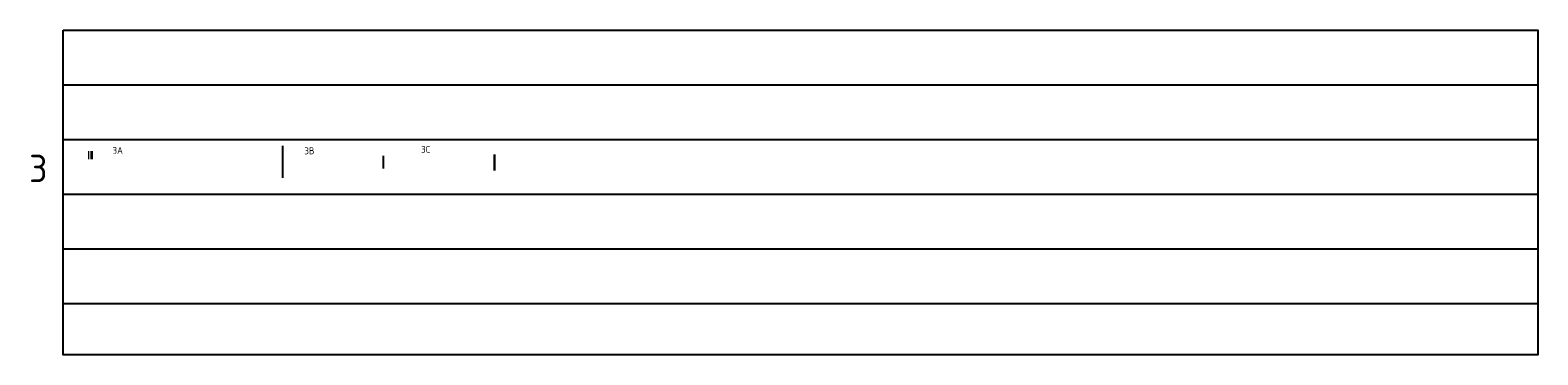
# Model space of a CAD drawing. Header units: metres. Extents: x 202572 to 225561, y 396045 to 403520.
# Tile 2 of 2: x 220056 to 225561, y 402338 to 403520. Entities that reach past the tile are written whole.
import ezdxf

# ---------------------------------------------------------------- set-up
doc = ezdxf.new("R2010")
doc.units = ezdxf.units.M
doc.layers.get('0').update_dxf_attribs({"lineweight": 25})
doc.layers.get('Defpoints').update_dxf_attribs({"lineweight": 25})
doc.layers.add('X-XX-AL-HULPLIJN-G', color=7, linetype='Continuous', lineweight=18, plot=False)
doc.styles.add('NLCS-ISO', font='NLCS-ISO.ttf')

msp = doc.modelspace()

# ---------------------------------------------------------------- linework, layer by layer
at = {"flags": 128}
for points in [[(220176.546, 403321.196), (225561.09, 403321.196)], [(220176.546, 403122.161), (225561.09, 403122.161)], [(220978.967, 402982.272), (220978.967, 403099.168)], [(221346.047, 403016.212), (221346.047, 403062.485)], [(221750.375, 403067.562), (221750.375, 403008.527)], [(221751.375, 403067.562), (221751.375, 403008.527)], [(221750.17, 403041.348), (221750.17, 403041.548), (221755.217, 403041.548)], [(220176.546, 402923.125), (225561.09, 402923.125)], [(220176.546, 402724.089), (225561.09, 402724.089)], [(220176.546, 402525.054), (225561.09, 402525.054)]]:
    msp.add_lwpolyline(points, dxfattribs=at)
at = {"layer": 'Defpoints'}
msp.add_lwpolyline([(220176.546, 403520.232), (225561.09, 403520.232), (225561.09, 402337.702), (220176.546, 402337.702)], close=True, dxfattribs=at)
at = {"layer": 'X-XX-AL-HULPLIJN-G', "flags": 128}
for points in [[(220269.972, 403079.348), (220269.972, 403049.884)], [(220277.972, 403079.348), (220277.972, 403049.884)], [(220282.972, 403079.348), (220282.972, 403049.884)]]:
    msp.add_lwpolyline(points, dxfattribs=at)

# ---------------------------------------------------------------- texts
at = {"layer": 'Defpoints', "color": 11, "attachment_point": 1, "style": 'NLCS-ISO'}
for s, insert, char_height in [('3', (220052.448, 403066.687), 100), ('3A', (220357.018, 403094.784), 25), ('3B', (221057.349, 403093.316), 25), ('3C', (221483.683, 403098.758), 25)]:
    msp.add_mtext_dynamic_manual_height_columns(s, width=103.30512, gutter_width=12.5, heights=[0], dxfattribs=dict(at, insert=insert, char_height=char_height))

doc.saveas('drawing.dxf')
